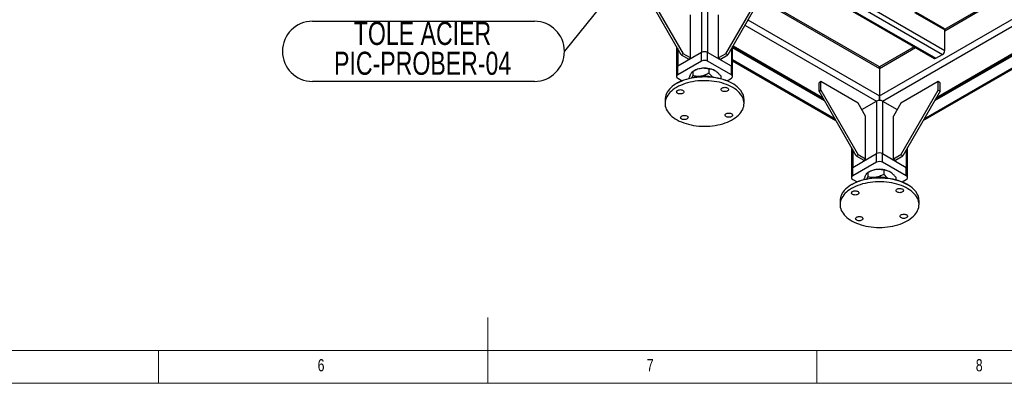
# Model space of a CAD drawing. Header units: millimetres. Extents: x 5 to 589, y 5 to 415.
# Tile 10 of 26: x 226 to 375, y 5 to 60. Entities that reach past the tile are written whole.
import ezdxf

# ---------------------------------------------------------------- set-up
doc = ezdxf.new("R2010")
doc.units = ezdxf.units.MM
doc.layers.add('NOTES', color=6, linetype='Continuous')
doc.layers.add('TRAIT-FORT', color=4, linetype='Continuous', lineweight=25)
doc.styles.add('SLDTEXTSTYLE0', font='TXT', dxfattribs={"width": 0.75})
doc.dimstyles.new('SLDDIMSTYLE1', dxfattribs={"dimtxt": 0.18, "dimasz": 1, "dimexe": 0, "dimexo": 0.0625, "dimgap": 0, "dimtad": 0, "dimtih": 1, "dimtoh": 1, "dimdec": 0, "dimrnd": 1e-09, "dimzin": 0, "dimdsep": 46, "dimtxsty": 'Standard', "dimblk1": 'DOT', "dimblk2": 'DOT', "dimsah": 1, "dimcen": 0.09, "dimadec": 0, "dimazin": 0, "dimtfac": 1, "dimtdec": 0, "dimtofl": 0, "dimtmove": 0, "dimatfit": 3, "dimldrblk": 'DOT', "dimfxl": 1, "dimfrac": 2, "dimtolj": 1, "dimtzin": 0, "dimarcsym": 0})

# ---------------------------------------------------------------- blocks, each defined once
blk = doc.blocks.new('SW_NOTE_14')
at = {"layer": 'NOTES', "color": 0}
for p, q in [((-38.29, 4.57), (-4.57, 4.57)), ((-4.57, -4.57), (-38.29, -4.57))]:
    blk.add_line(p, q, dxfattribs=at)
for centre, start, end in [((-38.29, 0), 90, 270), ((-4.57, 0), 270, 90)]:
    blk.add_arc(centre, 4.57, start, end, dxfattribs=at)
at = {"layer": 'NOTES', "color": 0, "char_height": 3.5, "attachment_point": 2, "style": 'SLDTEXTSTYLE0'}
for s, insert in [('TOLE ACIER', (-21.57, 4.47)), ('PIC-PROBER-04', (-21.55, -0.06))]:
    blk.add_mtext(s, dxfattribs=dict(at, insert=insert))
blk = doc.blocks.new('_Dot')
at = {"color": 0, "linetype": 'ByBlock', "lineweight": -2}
blk.add_line((-0.5, 0), (-1, 0), dxfattribs=at)
at = {"color": 0, "linetype": 'ByBlock', "const_width": 0.5}
blk.add_lwpolyline([(-0.25, 0, 1), (0.25, 0, 1)], format="xyb", close=True, dxfattribs=at)

msp = doc.modelspace()

# ---------------------------------------------------------------- linework, layer by layer
at = {"color": 7, "linetype": 'Continuous', "lineweight": 18}
for p, q in [((297, 5), (297, 15)), ((10, 10), (584, 10)), ((247, 5), (247, 10)), ((347, 5), (347, 10)), ((5, 5), (589, 5))]:
    msp.add_line(p, q, dxfattribs=at)
at = {"layer": 'TRAIT-FORT', "color": 4, "linetype": 'Continuous', "lineweight": 25}
for p, q in [((343.74324, 66.48546), (364.83912, 54.30706)), ((343.88381, 66.56661), (365.0791, 54.33082)), ((344.90204, 67.15442), (366.09734, 54.91864)), ((326.41451, 54.86817), (320.75765, 64.66613)), ((321.04049, 64.82941), (326.69735, 55.03145)), ((333.20273, 55.03145), (338.85959, 64.82941)), ((339.14243, 64.66613), (333.48557, 54.86817)), ((329.49749, 63.18048), (329.49749, 55.21104)), ((330.40259, 63.18048), (330.40259, 55.21104)), ((338.35096, 63.29526), (356.53725, 52.79653)), ((356.53725, 53.01302), (338.47151, 63.44215)), ((356.53725, 48.61584), (381.23991, 62.87638)), ((374.25407, 63.24071), (366.42851, 58.72312)), ((366.43675, 58.51139), (374.44157, 63.13247)), ((355.66045, 61.72754), (366.43675, 55.50652)), ((356.9898, 47.832), (381.69251, 62.09257)), ((366.33732, 58.8618), (362.02995, 61.34839)), ((327.82872, 54.37832), (327.82872, 60.91065)), ((332.07136, 54.37832), (332.07136, 60.91065)), ((336.54062, 60.15965), (356.53725, 48.61584)), ((361.83912, 61.29619), (366.43675, 58.64203)), ((336.08807, 59.37582), (356.08471, 47.832)), ((366.43675, 55.50652), (366.43675, 58.64203)), ((381.69251, 57.55383), (364.88185, 47.84924)), ((365.00511, 48.06273), (381.69251, 57.69616)), ((365.19251, 48.38732), (381.69251, 57.91256)), ((325.68965, 56.12365), (325.68965, 52.85978)), ((325.8771, 55.79897), (325.8771, 53.12103)), ((334.02297, 55.79897), (334.02297, 53.12103)), ((334.21043, 52.85978), (334.21043, 56.12365)), ((334.21043, 56.06334), (348.0694, 48.06273)), ((348.19265, 47.84924), (334.21043, 55.92101)), ((334.27802, 56.24073), (347.882, 48.38732)), ((361.80899, 56.05632), (356.53725, 53.01302)), ((356.53725, 52.79653), (361.99649, 55.94808)), ((363.15764, 44.86282), (381.69251, 55.56277)), ((381.69251, 55.72507), (363.29819, 45.10626)), ((329.49749, 55.21104), (325.8771, 53.12103)), ((329.49749, 53.90457), (325.8771, 51.81457)), ((326.69735, 55.03145), (326.41451, 54.86817)), ((326.41451, 54.86817), (327.54588, 54.21504)), ((327.82872, 54.37832), (326.69735, 55.03145)), ((327.54588, 54.21504), (327.82872, 54.37832)), ((329.49749, 53.90457), (329.49749, 55.21104)), ((330.40259, 53.90457), (330.40259, 55.21104)), ((334.02297, 53.12103), (330.40259, 55.21104)), ((334.02297, 51.81457), (330.40259, 53.90457)), ((333.20273, 55.03145), (332.07136, 54.37832)), ((332.07136, 54.37832), (332.3542, 54.21504)), ((332.3542, 54.21504), (333.48557, 54.86817)), ((333.48557, 54.86817), (333.20273, 55.03145)), ((349.77632, 45.10626), (334.21043, 54.09226)), ((334.21043, 53.92995), (349.91687, 44.86282)), ((365.0791, 54.33082), (366.09734, 54.91864)), ((325.68965, 52.85978), (325.68965, 51.55332)), ((325.8771, 51.81457), (325.8771, 53.12103)), ((328.39415, 52.45122), (328.15346, 52.31222)), ((330.60753, 52.69195), (330.60753, 52.07194)), ((334.02297, 51.81457), (334.02297, 53.12103)), ((334.21043, 51.55332), (334.21043, 52.85978)), ((356.53725, 53.01302), (356.53725, 52.79653)), ((356.53725, 52.79653), (356.53725, 53.01302)), ((356.53725, 52.79653), (356.53725, 48.61584)), ((325.8771, 51.29207), (326.53179, 50.91412)), ((328.15375, 52.31239), (328.15375, 51.69238)), ((332.40382, 51.65497), (332.40382, 51.23399)), ((333.36829, 50.91412), (334.02297, 51.29207)), ((325.76329, 50.54002), (325.70671, 50.50735)), ((334.19337, 50.50735), (334.13679, 50.54002)), ((347.62771, 50.7874), (347.34487, 50.62412)), ((347.34487, 49.31765), (347.34487, 50.62412)), ((347.34487, 49.31765), (347.62771, 49.48093)), ((347.62771, 49.48093), (347.62771, 50.7874)), ((353.28456, 47.52177), (347.62771, 50.7874)), ((347.62771, 49.48093), (353.28456, 39.68298)), ((365.4468, 50.7874), (359.78995, 47.52177)), ((359.78995, 39.68298), (365.4468, 49.48093)), ((365.4468, 49.48093), (365.4468, 50.7874)), ((365.72964, 50.62412), (365.4468, 50.7874)), ((365.4468, 49.48093), (365.72964, 49.31765)), ((365.72964, 49.31765), (365.72964, 50.62412)), ((323.95004, 48.05852), (323.95004, 47.47061)), ((335.95004, 47.47061), (335.95004, 48.05852)), ((353.00172, 39.51969), (347.34487, 49.31765)), ((356.53725, 48.61584), (356.53725, 47.94022)), ((356.53725, 47.94022), (356.53725, 48.61584)), ((365.72964, 49.31765), (360.07279, 39.51969)), ((354.41593, 45.56218), (353.28456, 47.52177)), ((353.8502, 46.54205), (356.08471, 47.832)), ((356.08471, 47.832), (356.08471, 39.86256)), ((356.9898, 47.832), (356.9898, 39.86256)), ((356.9898, 47.832), (359.22431, 46.54205)), ((359.78995, 47.52177), (358.65858, 45.56218)), ((354.41593, 39.02985), (354.41593, 45.56218)), ((358.65858, 39.02985), (358.65858, 45.56218)), ((352.27687, 40.77518), (352.27687, 37.51131)), ((352.46432, 40.4505), (352.46432, 37.77256)), ((360.61019, 40.4505), (360.61019, 37.77256)), ((360.79764, 37.51131), (360.79764, 40.77518)), ((352.46432, 37.77256), (356.08471, 39.86256)), ((353.28456, 39.68298), (353.00172, 39.51969)), ((353.00172, 39.51969), (354.13309, 38.86657)), ((354.41593, 39.02985), (353.28456, 39.68298)), ((354.13309, 38.86657), (354.41593, 39.02985)), ((356.08471, 38.5561), (356.08471, 39.86256)), ((356.9898, 39.86256), (360.61019, 37.77256)), ((356.9898, 38.5561), (356.9898, 39.86256)), ((359.78995, 39.68298), (358.65858, 39.02985)), ((358.65858, 39.02985), (358.94142, 38.86657)), ((358.94142, 38.86657), (360.07279, 39.51969)), ((360.07279, 39.51969), (359.78995, 39.68298)), ((352.27687, 37.51131), (352.27687, 36.20484)), ((356.08471, 38.5561), (352.46432, 36.46609)), ((352.46432, 36.46609), (352.46432, 37.77256)), ((360.61019, 36.46609), (356.9898, 38.5561)), ((360.61019, 36.46609), (360.61019, 37.77256)), ((360.79764, 36.20484), (360.79764, 37.51131)), ((352.46432, 35.94359), (353.11901, 35.56565)), ((354.98137, 37.10275), (354.74067, 36.96375)), ((354.74096, 36.96392), (354.74096, 36.34391)), ((357.19474, 37.34348), (357.19474, 36.72347)), ((358.99104, 36.3065), (358.99104, 35.88552)), ((359.9555, 35.56565), (360.61019, 35.94359)), ((352.3505, 35.19155), (352.29392, 35.15888)), ((360.78058, 35.15888), (360.72401, 35.19155)), ((350.53725, 32.71005), (350.53725, 32.12214)), ((362.53725, 32.12214), (362.53725, 32.71005))]:
    msp.add_line(p, q, dxfattribs=at)
at = {"layer": 'TRAIT-FORT', "color": 4, "linetype": 'Continuous', "lineweight": 25, "flags": 128}
for points in [[(333.79219, 50.71893), (333.4651, 50.86561), (333.12125, 50.99892), (332.76229, 51.11822), (332.38993, 51.22293), (332.00594, 51.31257), (331.61215, 51.38669), (331.21044, 51.44496), (330.80273, 51.48709), (330.39095, 51.51288), (329.97707, 51.52221), (329.56307, 51.51504), (329.1509, 51.49139), (328.74255, 51.45138), (328.33995, 51.3952), (327.94502, 51.32313), (327.55965, 51.23549), (327.18567, 51.13272), (326.82486, 51.0153), (326.47894, 50.88378), (326.14957, 50.7388), (325.83831, 50.58105), (325.54664, 50.41128), (325.27595, 50.2303), (325.02754, 50.03897), (324.80259, 49.8382), (324.60217, 49.62894), (324.42723, 49.41221), (324.27861, 49.18902), (324.15702, 48.96045), (324.06304, 48.72758), (323.99711, 48.49152), (323.95954, 48.25339), (323.95004, 48.05852)], [(326.10789, 44.81021), (326.43498, 44.66352), (326.77883, 44.53021), (327.13779, 44.41092), (327.51015, 44.3062), (327.89414, 44.21657), (328.28793, 44.14244), (328.68964, 44.08417), (329.09735, 44.04204), (329.50913, 44.01625), (329.92301, 44.00692), (330.33701, 44.0141), (330.74918, 44.03775), (331.15753, 44.07775), (331.56013, 44.13393), (331.95506, 44.20601), (332.34043, 44.29364), (332.71441, 44.39641), (333.07522, 44.51384), (333.42114, 44.64535), (333.75051, 44.79033), (334.06177, 44.94808), (334.35344, 45.11785), (334.62413, 45.29883), (334.87254, 45.49017), (335.09749, 45.69094), (335.29791, 45.90019), (335.47285, 46.11693), (335.62147, 46.34011), (335.74306, 46.56869), (335.83704, 46.80156), (335.90297, 47.03762), (335.94054, 47.27574), (335.94955, 47.51479), (335.92998, 47.75364), (335.8819, 47.99113), (335.80556, 48.22614), (335.70132, 48.45755), (335.56967, 48.68426), (335.41123, 48.90519), (335.22678, 49.11928), (335.01717, 49.32551), (334.78342, 49.5229), (334.52664, 49.71051), (334.24805, 49.88745), (333.94897, 50.05287), (333.63084, 50.20599), (333.29517, 50.34607), (332.94355, 50.47245), (332.57767, 50.58452), (332.19927, 50.68175), (331.81015, 50.76368), (331.41217, 50.82992), (331.00722, 50.88015), (330.59723, 50.91413), (330.18415, 50.9317), (329.76996, 50.93278), (329.35663, 50.91736), (328.94613, 50.88551), (328.54041, 50.83739), (328.14141, 50.77323), (327.75102, 50.69332), (327.37112, 50.59806), (327.00351, 50.4879), (326.64993, 50.36335), (326.31209, 50.22503), (325.99158, 50.07357), (325.68993, 49.90971), (325.40859, 49.73423), (325.14889, 49.54796), (324.91207, 49.35179), (324.69925, 49.14666), (324.51146, 48.93354), (324.34959, 48.71345), (324.2144, 48.48743), (324.10655, 48.25657), (324.02654, 48.02197), (323.97476, 47.78473), (323.95146, 47.546), (323.95674, 47.30691), (323.99059, 47.0686), (324.05283, 46.83221), (324.14318, 46.59886), (324.2612, 46.36966), (324.40633, 46.14571), (324.57787, 45.92807), (324.77502, 45.71779), (324.99683, 45.51586), (325.24224, 45.32324), (325.51009, 45.14085), (325.7991, 44.96957), (326.10789, 44.81021)], [(325.76329, 50.54002), (325.89313, 50.61274), (326.20024, 50.76839), (326.52522, 50.91144), (326.86653, 51.0412), (327.22252, 51.15705), (327.59152, 51.25846), (327.97175, 51.34492), (328.36142, 51.41604), (328.75865, 51.47147), (329.16156, 51.51094), (329.56823, 51.53427), (329.97671, 51.54135), (330.38507, 51.53215), (330.79136, 51.5067), (331.19364, 51.46513), (331.58999, 51.40764), (331.97852, 51.3345), (332.35739, 51.24606), (332.72479, 51.14274), (333.07897, 51.02504), (333.41823, 50.89351), (333.74097, 50.74878)], [(326.6934, 49.03802), (326.60282, 48.98796), (326.49521, 48.95078), (326.37598, 48.92837), (326.25109, 48.92183), (326.12681, 48.9315), (326.00938, 48.95689), (325.90468, 48.99673), (325.81795, 49.04902), (325.75356, 49.11114), (325.71473, 49.17998), (325.70341, 49.25207), (325.72016, 49.32381), (325.76414, 49.39161), (325.83315, 49.45205), (325.92373, 49.50211), (326.03134, 49.53929), (326.15058, 49.5617), (326.27546, 49.56824), (326.39974, 49.55857), (326.51718, 49.53318), (326.62188, 49.49334), (326.7086, 49.44105), (326.77299, 49.37893), (326.81182, 49.31009), (326.82314, 49.238), (326.80639, 49.16626), (326.76241, 49.09846), (326.6934, 49.03802)], [(332.66516, 49.35063), (332.57844, 49.40292), (332.51405, 49.46504), (332.47522, 49.53388), (332.4639, 49.60597), (332.48064, 49.67772), (332.52463, 49.74551), (332.59364, 49.80595), (332.68422, 49.85601), (332.79183, 49.89319), (332.91106, 49.9156), (333.03595, 49.92214), (333.16023, 49.91247), (333.27766, 49.88708), (333.38236, 49.84724), (333.46908, 49.79495), (333.53347, 49.73283), (333.57231, 49.664), (333.58363, 49.5919), (333.56688, 49.52016), (333.5229, 49.45236), (333.45389, 49.39192), (333.36331, 49.34186), (333.2557, 49.30469), (333.13646, 49.28227), (333.01157, 49.27573), (332.8873, 49.2854), (332.76986, 49.31079), (332.66516, 49.35063)], [(333.74097, 50.74878), (334.04564, 50.59154), (334.13679, 50.54002)], [(335.95004, 48.05852), (335.94334, 48.22222), (335.90949, 48.46053), (335.84725, 48.69692), (335.7569, 48.93028), (335.63888, 49.15947), (335.49375, 49.38342), (335.32221, 49.60106), (335.12506, 49.81135), (334.90325, 50.01328), (334.65784, 50.2059), (334.38999, 50.38828), (334.10098, 50.55956), (333.79219, 50.71893)], [(327.23492, 45.59059), (327.32164, 45.5383), (327.38603, 45.47618), (327.42486, 45.40735), (327.43618, 45.33525), (327.41943, 45.26351), (327.37545, 45.19572), (327.30644, 45.13527), (327.21586, 45.08521), (327.10825, 45.04804), (326.98902, 45.02562), (326.86413, 45.01908), (326.73985, 45.02875), (326.62242, 45.05414), (326.51772, 45.09398), (326.431, 45.14628), (326.36661, 45.2084), (326.32777, 45.27723), (326.31645, 45.34933), (326.3332, 45.42107), (326.37718, 45.48886), (326.44619, 45.5493), (326.53677, 45.59937), (326.64438, 45.63654), (326.76362, 45.65896), (326.88851, 45.66549), (327.01278, 45.65582), (327.13022, 45.63043), (327.23492, 45.59059)], [(333.20668, 45.90321), (333.29726, 45.95327), (333.40487, 45.99044), (333.5241, 46.01286), (333.64899, 46.01939), (333.77327, 46.00972), (333.8907, 45.98433), (333.9954, 45.94449), (334.08212, 45.8922), (334.14651, 45.83008), (334.18535, 45.76125), (334.19667, 45.68915), (334.17992, 45.61741), (334.13594, 45.54962), (334.06693, 45.48917), (333.97635, 45.43911), (333.86874, 45.40194), (333.7495, 45.37952), (333.62461, 45.37299), (333.50034, 45.38265), (333.3829, 45.40805), (333.2782, 45.44789), (333.19148, 45.50018), (333.12709, 45.5623), (333.08826, 45.63113), (333.07694, 45.70323), (333.09369, 45.77497), (333.13767, 45.84276), (333.20668, 45.90321)], [(360.37941, 35.37045), (360.05231, 35.51714), (359.70846, 35.65045), (359.3495, 35.76974), (358.97714, 35.87446), (358.59315, 35.96409), (358.19936, 36.03822), (357.79766, 36.09649), (357.38994, 36.13862), (356.97817, 36.16441), (356.56429, 36.17374), (356.15028, 36.16656), (355.73812, 36.14292), (355.32976, 36.10291), (354.92716, 36.04673), (354.53224, 35.97466), (354.14686, 35.88702), (353.77288, 35.78425), (353.41207, 35.66682), (353.06616, 35.53531), (352.73678, 35.39033), (352.42552, 35.23258), (352.13385, 35.06281), (351.86317, 34.88183), (351.61476, 34.69049), (351.38981, 34.48972), (351.18938, 34.28047), (351.01445, 34.06374), (350.86583, 33.84055), (350.74424, 33.61198), (350.65025, 33.3791), (350.58432, 33.14304), (350.54676, 32.90492), (350.53725, 32.71005)], [(352.3505, 35.19155), (352.48034, 35.26427), (352.78746, 35.41992), (353.11244, 35.56296), (353.45374, 35.69272), (353.80974, 35.80858), (354.17873, 35.90999), (354.55897, 35.99645), (354.94863, 36.06757), (355.34586, 36.12299), (355.74877, 36.16247), (356.15544, 36.1858), (356.56393, 36.19288), (356.97229, 36.18368), (357.37857, 36.15823), (357.78085, 36.11666), (358.1772, 36.05917), (358.56574, 35.98603), (358.94461, 35.89759), (359.31201, 35.79427), (359.66618, 35.67656), (360.00544, 35.54503), (360.32818, 35.4003)], [(352.6951, 29.46174), (353.0222, 29.31505), (353.36605, 29.18174), (353.72501, 29.06245), (354.09737, 28.95773), (354.48136, 28.8681), (354.87514, 28.79397), (355.27685, 28.7357), (355.68457, 28.69357), (356.09634, 28.66778), (356.51022, 28.65845), (356.92423, 28.66562), (357.33639, 28.68927), (357.74475, 28.72928), (358.14735, 28.78546), (358.54227, 28.85753), (358.92765, 28.94517), (359.30163, 29.04794), (359.66244, 29.16536), (360.00835, 29.29688), (360.33773, 29.44186), (360.64899, 29.59961), (360.94066, 29.76938), (361.21134, 29.95036), (361.45975, 30.1417), (361.6847, 30.34247), (361.88513, 30.55172), (362.06006, 30.76845), (362.20868, 30.99164), (362.33027, 31.22021), (362.42426, 31.45309), (362.49019, 31.68915), (362.52775, 31.92727), (362.53677, 32.16632), (362.51719, 32.40516), (362.46912, 32.64266), (362.39278, 32.87767), (362.28853, 33.10908), (362.15688, 33.33579), (361.99845, 33.55671), (361.81399, 33.7708), (361.60439, 33.97704), (361.37064, 34.17443), (361.11385, 34.36204), (360.83526, 34.53898), (360.53619, 34.7044), (360.21805, 34.85752), (359.88238, 34.9976), (359.53077, 35.12397), (359.16489, 35.23605), (358.78649, 35.33328), (358.39737, 35.41521), (357.99938, 35.48145), (357.59443, 35.53168), (357.18444, 35.56566), (356.77137, 35.58323), (356.35718, 35.58431), (355.94385, 35.56888), (355.53334, 35.53704), (355.12762, 35.48892), (354.72862, 35.42475), (354.33824, 35.34485), (353.95834, 35.24959), (353.59072, 35.13942), (353.23715, 35.01488), (352.8993, 34.87655), (352.57879, 34.7251), (352.27715, 34.56124), (351.9958, 34.38576), (351.7361, 34.19949), (351.49928, 34.00332), (351.28647, 33.79819), (351.09867, 33.58507), (350.9368, 33.36497), (350.80161, 33.13896), (350.69376, 32.9081), (350.61376, 32.67349), (350.56198, 32.43626), (350.53868, 32.19753), (350.54396, 31.95844), (350.5778, 31.72013), (350.64005, 31.48374), (350.73039, 31.25039), (350.84841, 31.02119), (350.99354, 30.79724), (351.16509, 30.5796), (351.36224, 30.36932), (351.58404, 30.16738), (351.82946, 29.97477), (352.09731, 29.79238), (352.38631, 29.6211), (352.6951, 29.46174)], [(359.25238, 34.00216), (359.16566, 34.05445), (359.10127, 34.11657), (359.06244, 34.1854), (359.05111, 34.2575), (359.06786, 34.32924), (359.11184, 34.39704), (359.18086, 34.45748), (359.27144, 34.50754), (359.37904, 34.54471), (359.49828, 34.56713), (359.62317, 34.57367), (359.74744, 34.564), (359.86488, 34.53861), (359.96958, 34.49877), (360.0563, 34.44648), (360.12069, 34.38436), (360.15952, 34.31552), (360.17085, 34.24343), (360.1541, 34.17168), (360.11011, 34.10389), (360.0411, 34.04345), (359.95052, 33.99338), (359.84291, 33.95621), (359.72368, 33.9338), (359.59879, 33.92726), (359.47451, 33.93693), (359.35708, 33.96232), (359.25238, 34.00216)], [(360.32818, 35.4003), (360.63285, 35.24307), (360.72401, 35.19155)], [(362.53725, 32.71005), (362.53055, 32.87375), (362.49671, 33.11206), (362.43446, 33.34845), (362.34412, 33.5818), (362.2261, 33.811), (362.08097, 34.03495), (361.90942, 34.25259), (361.71227, 34.46287), (361.49046, 34.66481), (361.24505, 34.85742), (360.9772, 35.03981), (360.6882, 35.21109), (360.37941, 35.37045)], [(353.28061, 33.68955), (353.19003, 33.63948), (353.08243, 33.60231), (352.96319, 33.5799), (352.8383, 33.57336), (352.71403, 33.58303), (352.59659, 33.60842), (352.49189, 33.64826), (352.40517, 33.70055), (352.34078, 33.76267), (352.30195, 33.8315), (352.29062, 33.9036), (352.30737, 33.97534), (352.35136, 34.04314), (352.42037, 34.10358), (352.51095, 34.15364), (352.61856, 34.19081), (352.73779, 34.21323), (352.86268, 34.21977), (352.98696, 34.2101), (353.10439, 34.18471), (353.20909, 34.14487), (353.29581, 34.09258), (353.3602, 34.03046), (353.39903, 33.96162), (353.41036, 33.88953), (353.39361, 33.81778), (353.34963, 33.74999), (353.28061, 33.68955)], [(353.82213, 30.24212), (353.90885, 30.18983), (353.97324, 30.12771), (354.01207, 30.05888), (354.0234, 29.98678), (354.00665, 29.91504), (353.96267, 29.84724), (353.89365, 29.7868), (353.80307, 29.73674), (353.69547, 29.69957), (353.57623, 29.67715), (353.45134, 29.67061), (353.32707, 29.68028), (353.20963, 29.70567), (353.10493, 29.74551), (353.01821, 29.7978), (352.95382, 29.85992), (352.91499, 29.92876), (352.90366, 30.00085), (352.92041, 30.0726), (352.9644, 30.14039), (353.03341, 30.20083), (353.12399, 30.25089), (353.2316, 30.28807), (353.35083, 30.31048), (353.47572, 30.31702), (353.6, 30.30735), (353.71743, 30.28196), (353.82213, 30.24212)], [(359.7939, 30.55473), (359.88448, 30.6048), (359.99208, 30.64197), (360.11132, 30.66438), (360.23621, 30.67092), (360.36048, 30.66125), (360.47792, 30.63586), (360.58262, 30.59602), (360.66934, 30.54373), (360.73373, 30.48161), (360.77256, 30.41278), (360.78389, 30.34068), (360.76714, 30.26894), (360.72315, 30.20114), (360.65414, 30.1407), (360.56356, 30.09064), (360.45595, 30.05347), (360.33672, 30.03105), (360.21183, 30.02451), (360.08755, 30.03418), (359.97012, 30.05957), (359.86542, 30.09941), (359.7787, 30.1517), (359.71431, 30.21382), (359.67548, 30.28266), (359.66415, 30.35475), (359.6809, 30.4265), (359.72488, 30.49429), (359.7939, 30.55473)]]:
    msp.add_lwpolyline(points, dxfattribs=at)
at = {"layer": 'TRAIT-FORT', "color": 4, "linetype": 'Continuous', "lineweight": 25}
for centre, radius, start, end in [((366.20842, 58.6711), 0.23017, 352.7441704, 55.9436492), ((365.69985, 55.54005), 0.73767, 302.6054783, 357.3945215), ((329.95004, 54.33762), 0.98369, 62.6096722, 117.3903278), ((329.95004, 53.03116), 0.98369, 62.6096722, 117.3903278), ((364.9385, 54.52709), 0.24143, 245.692881, 305.6175775), ((326.00995, 52.82784), 0.32188, 114.3746583, 174.3052007), ((329.77422, 49.95538), 2.85198, 97.9323115, 118.9403115), ((329.95658, 49.47007), 3.35973, 62.5433071, 99.870615), ((333.89013, 52.82784), 0.32188, 5.6947993, 65.6253417), ((325.97626, 51.55332), 0.27943, 110.7834208, 249.2165792), ((329.86311, 48.4125), 3.22801, 98.5958167, 107.9108976), ((329.94692, 48.00059), 3.64788, 72.7328988, 98.9304668), ((333.92382, 51.55332), 0.27943, 290.7834208, 69.2165792), ((356.53725, 46.95859), 0.98369, 62.6096722, 117.3903278), ((356.53725, 38.98915), 0.98369, 62.6096722, 117.3903278), ((352.59716, 37.47937), 0.32188, 114.3746583, 174.3052007), ((356.36143, 34.60691), 2.85198, 97.9323115, 118.9403115), ((356.54379, 34.1216), 3.35973, 62.5433071, 99.870615), ((356.53725, 37.68268), 0.98369, 62.6096722, 117.3903278), ((360.47735, 37.47937), 0.32188, 5.6947993, 65.6253417), ((352.56347, 36.20484), 0.27943, 110.7834208, 249.2165792), ((356.45032, 33.06403), 3.22801, 98.5958167, 107.9108976), ((356.53413, 32.65212), 3.64788, 72.7328988, 98.9304668), ((360.51104, 36.20484), 0.27943, 290.7834208, 69.2165792)]:
    msp.add_arc(centre, radius, start, end, dxfattribs=at)
for points, knots in [([(329.38064, 52.78007), (329.27395, 52.75961), (329.05835, 52.71825), (328.74454, 52.60778), (328.44111, 52.47241), (328.24983, 52.36589), (328.15375, 52.31239)], [0, 0, 0, 0, 0.249578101, 0.504364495, 0.751047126, 1, 1, 1, 1]), ([(330.60753, 52.69195), (330.49641, 52.71917), (330.32936, 52.7601), (330.09726, 52.79316), (329.85402, 52.81425), (329.63882, 52.81075), (329.45776, 52.79131), (329.40636, 52.78382), (329.38064, 52.78007)], [0, 0, 0, 0, 0.2875301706, 0.4322633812, 0.5754513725, 0.8796575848, 0.9397896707, 1, 1, 1, 1]), ([(331.50567, 52.45137), (331.48792, 52.46139), (331.3588, 52.53432), (331.11497, 52.63306), (330.83437, 52.68611), (330.66885, 52.69037), (330.60753, 52.69195)], [0, 0, 0, 0, 0.056824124, 0.413183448, 0.782596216, 1, 1, 1, 1]), ([(332.40382, 51.65497), (332.35156, 51.71422), (332.24685, 51.83294), (332.04813, 52.03646), (331.80196, 52.26107), (331.60531, 52.38737), (331.50567, 52.45137)], [0, 0, 0, 0, 0.185495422, 0.371706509, 0.681662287, 1, 1, 1, 1]), ([(327.59931, 51.25234), (327.61055, 51.29209), (327.64513, 51.4143), (327.70732, 51.59351), (327.77166, 51.7636), (327.81123, 51.85144), (327.825, 51.88202)], [0, 0, 0, 0, 0.15872915, 0.488012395, 0.821739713, 1, 1, 1, 1]), ([(327.825, 51.88202), (327.85359, 51.93965), (327.91136, 52.05611), (327.99544, 52.17533), (328.07675, 52.26207), (328.128, 52.29557), (328.15375, 52.31239)], [0, 0, 0, 0, 0.249578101, 0.504364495, 0.751047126, 1, 1, 1, 1]), ([(328.05815, 51.35575), (328.06408, 51.37486), (328.09702, 51.48089), (328.12819, 51.59711), (328.15375, 51.69238)], [0, 0, 0, 0, 0.180202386, 1, 1, 1, 1]), ([(329.38064, 51.60426), (329.27395, 51.59172), (329.05835, 51.56637), (328.74454, 51.57976), (328.44111, 51.62126), (328.24983, 51.6686), (328.15375, 51.69238)], [0, 0, 0, 0, 0.249578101, 0.504364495, 0.751047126, 1, 1, 1, 1]), ([(330.60753, 52.07194), (330.43946, 51.9806), (330.18492, 51.84226), (329.82041, 51.70589), (329.57966, 51.6387), (329.43204, 51.61315), (329.38064, 51.60426)], [0, 0, 0, 0, 0.432045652, 0.654349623, 0.879653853, 1, 1, 1, 1]), ([(331.24363, 51.45304), (331.2396, 51.45583), (331.19829, 51.48443), (331.12224, 51.55048), (330.97431, 51.68035), (330.83373, 51.8217), (330.69911, 51.96733), (330.63807, 52.03705), (330.60753, 52.07194)], [0, 0, 0, 0, 0.018011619, 0.184516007, 0.347007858, 0.697987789, 0.848900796, 1, 1, 1, 1]), ([(355.96785, 37.4316), (355.86117, 37.41114), (355.64557, 37.36978), (355.33176, 37.25931), (355.02832, 37.12393), (354.83704, 37.01742), (354.74096, 36.96392)], [0, 0, 0, 0, 0.249578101, 0.504364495, 0.751047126, 1, 1, 1, 1]), ([(357.19474, 37.34348), (357.08363, 37.3707), (356.91658, 37.41163), (356.68447, 37.44469), (356.44123, 37.46578), (356.22604, 37.46228), (356.04497, 37.44284), (355.99357, 37.43535), (355.96785, 37.4316)], [0, 0, 0, 0, 0.2875301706, 0.4322633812, 0.5754513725, 0.8796575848, 0.9397896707, 1, 1, 1, 1]), ([(354.18652, 35.90387), (354.19777, 35.94362), (354.23235, 36.06583), (354.29453, 36.24504), (354.35887, 36.41512), (354.39844, 36.50297), (354.41222, 36.53355)], [0, 0, 0, 0, 0.15872915, 0.488012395, 0.821739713, 1, 1, 1, 1]), ([(354.41222, 36.53355), (354.4408, 36.59118), (354.49857, 36.70763), (354.58266, 36.82686), (354.66396, 36.91359), (354.71522, 36.94709), (354.74096, 36.96392)], [0, 0, 0, 0, 0.249578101, 0.504364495, 0.751047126, 1, 1, 1, 1]), ([(354.64536, 36.00728), (354.6513, 36.02639), (354.68424, 36.13242), (354.71541, 36.24863), (354.74096, 36.34391)], [0, 0, 0, 0, 0.1802023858, 1, 1, 1, 1]), ([(355.96785, 36.25578), (355.86117, 36.24324), (355.64557, 36.2179), (355.33176, 36.23129), (355.02832, 36.27279), (354.83704, 36.32013), (354.74096, 36.34391)], [0, 0, 0, 0, 0.249578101, 0.504364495, 0.751047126, 1, 1, 1, 1]), ([(357.19474, 36.72347), (357.02668, 36.63213), (356.77214, 36.49379), (356.40763, 36.35742), (356.16688, 36.29023), (356.01925, 36.26468), (355.96785, 36.25578)], [0, 0, 0, 0, 0.432045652, 0.654349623, 0.879653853, 1, 1, 1, 1]), ([(358.09289, 37.10289), (358.07513, 37.11292), (357.94602, 37.18585), (357.70218, 37.28459), (357.42158, 37.33764), (357.25606, 37.3419), (357.19474, 37.34348)], [0, 0, 0, 0, 0.056824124, 0.413183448, 0.782596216, 1, 1, 1, 1]), ([(357.83085, 36.10457), (357.82682, 36.10736), (357.7855, 36.13596), (357.70945, 36.20201), (357.56153, 36.33188), (357.42095, 36.47323), (357.28633, 36.61886), (357.22528, 36.68858), (357.19474, 36.72347)], [0, 0, 0, 0, 0.018011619, 0.184516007, 0.347007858, 0.697987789, 0.848900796, 1, 1, 1, 1]), ([(358.99104, 36.3065), (358.93878, 36.36575), (358.83406, 36.48447), (358.63534, 36.68799), (358.38917, 36.9126), (358.19252, 37.0389), (358.09289, 37.10289)], [0, 0, 0, 0, 0.185495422, 0.371706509, 0.681662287, 1, 1, 1, 1])]:
    msp.add_open_spline(points, degree=3, knots=knots, dxfattribs=at)

# ---------------------------------------------------------------- block references
at = {"layer": 'NOTES', "color": 211}
msp.add_blockref('SW_NOTE_14', (308.66511, 55.38642), dxfattribs=at)

# ---------------------------------------------------------------- texts
at = {"layer": 'NOTES', "color": 211, "char_height": 1.85208, "attachment_point": 1, "style": 'SLDTEXTSTYLE0'}
for s, insert in [('6', (271.16667, 8.66802)), ('7', (321.16667, 8.66802)), ('8', (371.16667, 8.66802))]:
    msp.add_mtext(s, dxfattribs=dict(at, insert=insert))

# ---------------------------------------------------------------- leaders
at = {"layer": 'NOTES', "color": 211}
msp.add_leader([(323.44559, 73.79212), (308.66511, 55.38642)], dimstyle='SLDDIMSTYLE1', dxfattribs=at)

doc.saveas('drawing.dxf')
